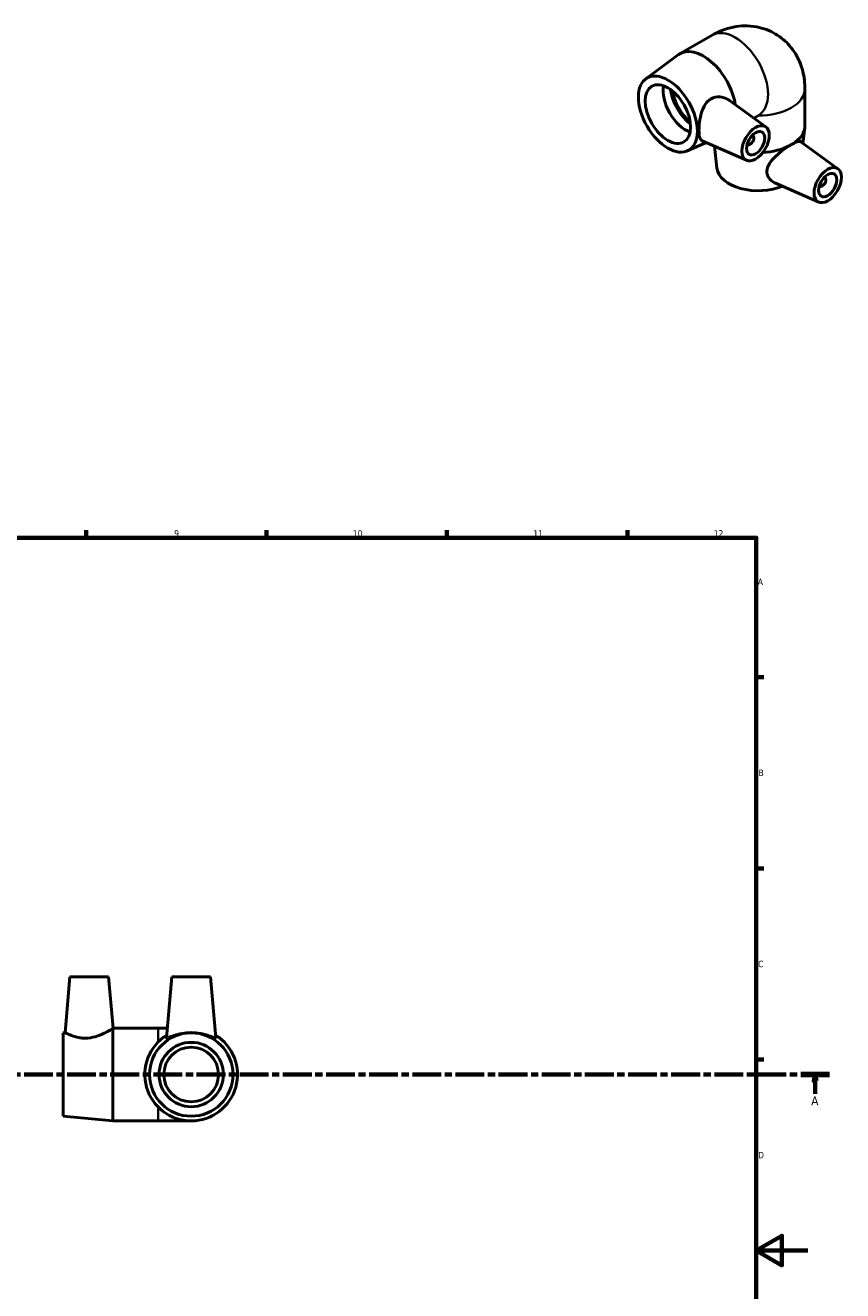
# Model space of a CAD drawing. Header units: millimetres. Extents: x -154 to 1311, y -206 to 777.
# Tile 5 of 6: x 537 to 855, y 281 to 773. Entities that reach past the tile are written whole.
import ezdxf

# ---------------------------------------------------------------- set-up
doc = ezdxf.new("R2010")
doc.units = ezdxf.units.MM
doc.linetypes.add('CHAIN', pattern=[0.3543, 0.2362, -0.0295, 0.0591, -0.0295])
for name, color, linetype, lineweight in [('Border (ISO)', 7, 'Continuous', 70), ('Section Line (ISO)', 7, 'CHAIN', 70), ('Visible (ISO)', 7, 'Continuous', 50), ('Visible Narrow (ISO)', 7, 'Continuous', 35)]:
    doc.layers.add(name, color=color, linetype=linetype, lineweight=lineweight)
doc.styles.add('Label Text (ISO)', font='tahoma.ttf')
doc.styles.add('Note Text (ISO)', font='tahoma.ttf')

# ---------------------------------------------------------------- blocks, each defined once
blk = doc.blocks.new('Borders Default Border')
at = {"layer": 'Border (ISO)'}
for p, q in [((560.67, 574), (560.67, 576.9)), ((630.75, 574), (630.75, 576.9)), ((700.83, 574), (700.83, 576.9)), ((770.92, 574), (770.92, 576.9)), ((821, 519.75), (823.9, 519.75)), ((821, 445.5), (823.9, 445.5)), ((821, 371.25), (823.9, 371.25))]:
    blk.add_line(p, q, dxfattribs=at)
at = {"layer": 'Border (ISO)', "flags": 128}
for points in [[(20, 20), (20, 574), (821, 574), (821, 20), (20, 20)], [(841, 297), (821, 297), (831, 302.77), (831, 291.23), (821, 297)]]:
    blk.add_lwpolyline(points, dxfattribs=at)
at = {"layer": 'Border (ISO)', "color": 232, "true_color": 0xca0064, "char_height": 2.5, "attachment_point": 7, "style": 'Note Text (ISO)'}
for s, insert in [('9', (594.88, 574.35)), ('10', (664.29, 574.35)), ('11', (734.37, 574.4)), ('12', (804.46, 574.4)), ('A', (821.59, 555.62)), ('B', (821.89, 481.37)), ('C', (821.73, 407.08)), ('D', (821.73, 332.88))]:
    blk.add_mtext(s, dxfattribs=dict(at, insert=insert))
blk = doc.blocks.new('2dTransSection0')
at = {"layer": 'Section Line (ISO)', "linetype": 'CHAIN', "ltscale": 47.315063}
blk.add_line((117.43, 365.43), (849.43, 365.43), dxfattribs=at)
at = {"layer": 'Section Line (ISO)', "linetype": 'Continuous', "lineweight": 140}
for p, q in [((117.43, 365.43), (128.59, 365.43)), ((838.27, 365.43), (849.43, 365.43))]:
    blk.add_line(p, q, dxfattribs=at)
at = {"layer": 'Section Line (ISO)', "linetype": 'Continuous'}
for p, q in [((123.01, 365.43), (122.51, 362.93)), ((123.01, 362.93), (123.01, 365.43)), ((123.51, 362.93), (123.01, 365.43)), ((843.85, 365.43), (843.35, 362.93)), ((843.85, 362.93), (843.85, 365.43)), ((844.35, 362.93), (843.85, 365.43)), ((122.51, 362.93), (123.51, 362.93)), ((123.01, 357.93), (123.01, 362.93)), ((843.35, 362.93), (844.35, 362.93)), ((843.85, 357.93), (843.85, 362.93))]:
    blk.add_line(p, q, dxfattribs=at)
at = {"layer": 'Section Line (ISO)', "linetype": 'Continuous', "flags": 128}
for points in [[(123.51, 362.93), (123.01, 365.43), (122.51, 362.93), (123.51, 362.93)], [(844.35, 362.93), (843.85, 365.43), (843.35, 362.93), (844.35, 362.93)]]:
    blk.add_lwpolyline(points, dxfattribs=at)
at = {"layer": 'Section Line (ISO)'}
for points in [[(123.51, 362.93), (123.01, 365.43), (122.51, 362.93), (123.51, 362.93)], [(844.35, 362.93), (843.85, 365.43), (843.35, 362.93), (844.35, 362.93)]]:
    blk.add_solid(points, dxfattribs=at)
at = {"layer": 'Section Line (ISO)', "char_height": 3.5, "attachment_point": 7, "style": 'Label Text (ISO)'}
for insert in [(121.52, 353.43), (842.36, 353.43)]:
    blk.add_mtext('A', dxfattribs=dict(at, insert=insert))

msp = doc.modelspace()

# ---------------------------------------------------------------- linework, layer by layer
at = {"layer": 'Visible (ISO)'}
for p, q in [((791.422, 762.06), (803.859, 769.222)), ((778.079, 752.259), (790.849, 761.686)), ((839.893, 733.992), (839.893, 748.371)), ((824.73, 733.59), (810.638, 743.854)), ((820.046, 737.001), (821.824, 738.025)), ((839.162, 727.223), (839.854, 733.315)), ((817.259, 720.616), (800.012, 728.225)), ((819.638, 730.192), (819.464, 730.293)), ((852.731, 717.34), (838.37, 727.8)), ((794.212, 724.242), (801.69, 727.484)), ((805.727, 717.513), (804.747, 726.136)), ((817.642, 726.726), (817.467, 726.826)), ((847.639, 713.942), (847.465, 714.043)), ((845.26, 704.367), (828.241, 711.874)), ((845.643, 710.476), (845.469, 710.576)), ((554.371, 403.427), (552.47, 381.701)), ((554.371, 403.427), (569.371, 403.427)), ((569.371, 403.427), (571.121, 383.431)), ((593.971, 403.427), (591.891, 379.647)), ((593.971, 403.427), (608.971, 403.427)), ((608.971, 403.427), (611.052, 379.647)), ((551.671, 381.627), (552.47, 381.701)), ((551.671, 349.227), (551.671, 381.627)), ((571.083, 347.427), (571.083, 383.407)), ((571.115, 383.427), (588.671, 383.427)), ((592.221, 383.427), (588.671, 383.427)), ((551.671, 349.227), (571.083, 347.427)), ((571.083, 347.427), (588.671, 347.427)), ((588.671, 347.427), (601.471, 347.427))]:
    msp.add_line(p, q, dxfattribs=at)
for radius in [16.2, 12.5, 10.625]:
    msp.add_circle((601.471, 365.427), radius, dxfattribs=at)
msp.add_arc((601.471, 365.427), 18, 121.80379, 58.19621, dxfattribs=at)
for centre, major_axis, ratio, start_param, end_param in [((800.405, 746.462), (-8.983, 15.599), 0.5780931, 4.1303138, 6.3489274), ((793.655, 742.575), (-6.238, 10.832), 0.5780931, 0.5908496, 2.5507431), ((797.144, 744.584), (-6.761, 11.741), 0.5780931, 0.9599836, 2.1816091), ((797.144, 744.584), (-6.238, 10.832), 0.5780931, 0.9892244, 2.1523682), ((821.893, 733.992), (18, 0), 0.5758617, 5.5454261, 6.2831853), ((818.64, 728.459), (0.998, 1.733), 0.5780931, 2.9593736, 6.4654043), ((821.893, 733.992), (18, 0), 0.5758617, 4.8065067, 5.4501482), ((821.893, 718.122), (-16.2, 0), 0.5758617, 0.0653615, 2.190191), ((846.641, 712.209), (0.998, 1.733), 0.5780931, 2.9593736, 6.4654043)]:
    msp.add_ellipse(centre, major_axis=major_axis, ratio=ratio, start_param=start_param, end_param=end_param, dxfattribs=at)
for centre, major_axis in [((786.679, 738.558), (8.084, -14.039)), ((786.679, 738.558), (6.238, -10.832)), ((820.761, 727.237), (-3.743, -6.499)), ((820.761, 727.237), (-2.495, -4.333)), ((848.763, 710.988), (-3.743, -6.499)), ((848.763, 710.988), (-2.495, -4.333))]:
    msp.add_ellipse(centre, major_axis=major_axis, ratio=0.5780931, dxfattribs=at)
for points, knots in [([(803.859, 769.222), (806.225, 770.585), (808.932, 771.737), (814.85, 772.922), (817.976, 773.063), (823.707, 771.965), (826.235, 771.033), (830.628, 768.411), (832.511, 766.794), (835.676, 763.11), (836.904, 761.034), (838.856, 756.498), (839.427, 754.055), (839.833, 750.591), (839.893, 749.467), (839.893, 748.371)], [4.712389, 4.712389, 4.712389, 4.712389, 5.0265482, 5.0265482, 5.2983332, 5.2983332, 5.5049275, 5.5049275, 5.696623, 5.696623, 5.9037075, 5.9037075, 6.1568992, 6.1568992, 6.2831853, 6.2831853, 6.2831853, 6.2831853]), ([(800.012, 728.226), (799.919, 728.266), (799.833, 728.316), (799.413, 728.629), (799.155, 729.087), (798.826, 730.42), (798.751, 731.298), (798.751, 733.215), (798.826, 734.37), (799.155, 736.775), (799.413, 738.024), (800.094, 740.243), (800.565, 741.376), (801.511, 742.807), (801.867, 743.241), (802.646, 743.985), (803.069, 744.296), (804.497, 745.08), (805.662, 745.315), (807.967, 745.168), (809.1, 744.793), (810.235, 744.132), (810.439, 743.998), (810.638, 743.853)], [6.4819823, 6.4819823, 6.4819823, 6.4819823, 6.562856, 6.562856, 6.9145685, 6.9145685, 7.266281, 7.266281, 7.6179935, 7.6179935, 7.969706, 7.969706, 8.3184668, 8.3184668, 8.4928472, 8.4928472, 8.6672276, 8.6672276, 9.057808, 9.057808, 9.4483883, 9.4483883, 9.5361551, 9.5361551, 9.5361551, 9.5361551]), ([(835.212, 727.02), (835.868, 727.371), (836.46, 727.64), (837.572, 727.997), (838.019, 728.006), (838.326, 727.83), (838.349, 727.816), (838.37, 727.8)], [4.4185893, 4.4185893, 4.4185893, 4.4185893, 4.70889377, 4.70889377, 5.08417372, 5.08417372, 5.11487481, 5.11487481, 5.11487481, 5.11487481]), ([(828.241, 711.875), (828.14, 711.919), (828.041, 711.966), (827.157, 712.417), (826.411, 713.036), (825.644, 714.175), (825.445, 714.589), (825.189, 715.449), (825.132, 715.895), (825.165, 717.33), (825.542, 718.388), (826.82, 720.421), (827.71, 721.404), (829.533, 723.12), (830.59, 723.977), (832.456, 725.334), (833.267, 725.874), (834, 726.322)], [7.9268243, 7.9268243, 7.9268243, 7.9268243, 7.969706, 7.969706, 8.3184668, 8.3184668, 8.4928472, 8.4928472, 8.6672276, 8.6672276, 9.057808, 9.057808, 9.4483883, 9.4483883, 9.8236682, 9.8236682, 10.1139727, 10.1139727, 10.1139727, 10.1139727]), ([(835.212, 727.02), (835.02, 726.917), (834.823, 726.807), (834.423, 726.577), (834.215, 726.453), (834, 726.322)], [1.44674505, 1.44674505, 1.44674505, 1.44674505, 1.53172053, 1.53172053, 1.61669601, 1.61669601, 1.61669601, 1.61669601]), ([(561.31, 379.592), (560.731, 379.547), (560.139, 379.541), (558.971, 379.606), (558.397, 379.678), (556.76, 379.977), (555.785, 380.285), (554.253, 380.855), (553.585, 381.158), (552.693, 381.584), (552.47, 381.701), (552.47, 381.701)], [5.8653344, 5.8653344, 5.8653344, 5.8653344, 6.0397148, 6.0397148, 6.2140952, 6.2140952, 6.562856, 6.562856, 6.9145685, 6.9145685, 7.266281, 7.266281, 7.266281, 7.266281]), ([(571.083, 383.407), (570.996, 383.352), (570.754, 383.198), (569.876, 382.664), (569.143, 382.233), (567.453, 381.354), (566.365, 380.84), (563.944, 380.002), (562.606, 379.692), (561.31, 379.592)], [4.4185893, 4.4185893, 4.4185893, 4.4185893, 4.7088938, 4.7088938, 5.0841737, 5.0841737, 5.474754, 5.474754, 5.8653344, 5.8653344, 5.8653344, 5.8653344]), ([(611.04, 379.592), (611.01, 379.547), (610.922, 379.541), (610.626, 379.606), (610.417, 379.678), (609.631, 379.977), (608.884, 380.285), (607.218, 380.855), (606.173, 381.158), (603.887, 381.584), (602.644, 381.701), (600.299, 381.701), (599.055, 381.584), (596.769, 381.158), (595.725, 380.855), (594.058, 380.285), (593.312, 379.977), (592.525, 379.678), (592.317, 379.606), (592.02, 379.541), (591.932, 379.547), (591.893, 379.606), (591.889, 379.625), (591.891, 379.648)], [5.8653344, 5.8653344, 5.8653344, 5.8653344, 6.0397148, 6.0397148, 6.2140952, 6.2140952, 6.562856, 6.562856, 6.9145685, 6.9145685, 7.266281, 7.266281, 7.6179935, 7.6179935, 7.969706, 7.969706, 8.3184668, 8.3184668, 8.4928472, 8.4928472, 8.6672276, 8.6672276, 8.7233665, 8.7233665, 8.7233665, 8.7233665])]:
    msp.add_open_spline(points, degree=3, knots=knots, dxfattribs=at)
for points in [[(571.083, 383.407), (571.108, 383.423), (571.121, 383.431), (571.121, 383.431)], [(611.051, 379.648), (611.053, 379.625), (611.05, 379.606), (611.04, 379.592)]]:
    msp.add_open_spline(points, degree=3, dxfattribs=at)
at = {"layer": 'Visible Narrow (ISO)'}
for p, q in [((588.671, 378.579), (588.671, 383.413)), ((588.671, 347.441), (588.671, 352.276))]:
    msp.add_line(p, q, dxfattribs=at)
for centre, major_axis, ratio, start_param in [((812.842, 753.624), (-8.983, 15.599), 0.5780931, 3.1415927), ((821.893, 748.371), (18, 0), 0.5758617, 4.7067238)]:
    msp.add_ellipse(centre, major_axis=major_axis, ratio=ratio, start_param=start_param, end_param=6.2831853, dxfattribs=at)

# ---------------------------------------------------------------- block references
msp.add_blockref('Borders Default Border', (0, 0))
at = {"layer": 'Section Line (ISO)'}
msp.add_blockref('2dTransSection0', (0, 0), dxfattribs=at)

doc.saveas('drawing.dxf')
